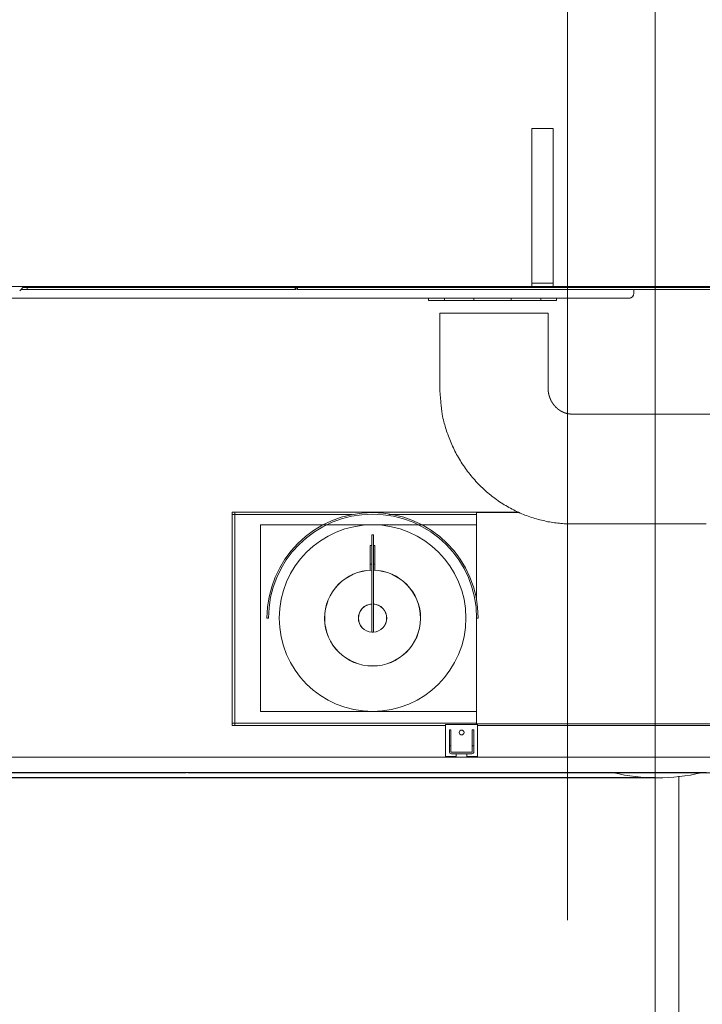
# Model space of a CAD drawing. Extents: x 0 to 59450, y 0 to 42050.
# Tile 114 of 256: x 28012 to 29292, y 5891 to 7737. Entities that reach past the tile are written whole.
import ezdxf

# ---------------------------------------------------------------- set-up
doc = ezdxf.new("R2010")
doc.units = 0
doc.header["$LTSCALE"] = 20
doc.header["$MEASUREMENT"] = 0
doc.layers.get('0').update_dxf_attribs({"linetype": 'CONTINUOUS'})
doc.layers.get('Defpoints').update_dxf_attribs({"linetype": 'CONTINUOUS'})
doc.dimstyles.new('DXF001', dxfattribs={"dimtxt": 3.1, "dimasz": 2, "dimexe": 2, "dimexo": 0.8, "dimgap": 0.09, "dimtad": 1, "dimdsep": 46, "dimtxsty": 'STANDARD', "dimcen": 0.09, "dimazin": 2, "dimtfac": 0.645161, "dimtdec": 4, "dimtmove": 0, "dimatfit": 3, "dimfxl": 1, "dimtvp": 0.66129, "dimtolj": 1, "dimtzin": 0, "dimarcsym": 0})

# ---------------------------------------------------------------- blocks, each defined once
blk = doc.blocks.new('_OPEN')
at = {"color": 0, "linetype": 'ByBlock', "lineweight": -2}
for p, q in [((-1, 0.166667), (0, 0)), ((0, 0), (-1, -0.166667)), ((0, 0), (-1, 0))]:
    blk.add_line(p, q, dxfattribs=at)
blk = doc.blocks.new('*D30')
at = {"color": 0, "linetype": 'Continuous', "lineweight": -2}
for p, q in [((29198.9, 9314.5), (23516.2, 9314.5)), ((23518.2, 9312.5), (23518.2, 6317)), ((29202.7, 6315), (23516.2, 6315))]:
    blk.add_line(p, q, dxfattribs=at)
at = {"layer": 'Defpoints', "color": 0, "linetype": 'Continuous'}
for p in [(29199.7, 9314.5), (23518.2, 6315), (29203.5, 6315)]:
    blk.add_point(p, dxfattribs=at)
at = {"color": 0, "linetype": 'Continuous', "lineweight": -2, "xscale": 2, "yscale": 2, "zscale": 2}
for p, rotation in [((23518.2, 9314.5), 90), ((23518.2, 6315), 270)]:
    blk.add_blockref('_OPEN', p, dxfattribs=dict(at, rotation=rotation))
at = {"color": 0, "linetype": 'Continuous', "lineweight": 13, "insert": (23468.1, 7988.7), "char_height": 100, "attachment_point": 5, "rotation": 90}
blk.add_mtext('\\A1;\\A1;3000', dxfattribs=at)

msp = doc.modelspace()

# ---------------------------------------------------------------- linework, layer by layer
at = {"color": 3, "linetype": 'Continuous', "lineweight": 13}
for p, q in [((29039.08, 12265.364), (29039.08, 6048.452)), ((29203.486, 10912.03), (29203.486, 4569.776)), ((28972.416, 7260.774), (28972.416, 7533.14)), ((29012.415, 7533.14), (28972.416, 7533.14)), ((29012.457, 7533.14), (29012.415, 7533.14)), ((29012.415, 7533.14), (29012.415, 7260.774)), ((29012.457, 7260.774), (29012.457, 7533.14)), ((28972.412, 7256.274), (28972.413, 7257.275)), ((28972.413, 7257.275), (28972.415, 7258.796)), ((28972.415, 7258.796), (28972.416, 7260.774)), ((29012.414, 7257.275), (29012.412, 7256.381)), ((29012.415, 7258.165), (29012.414, 7257.275)), ((29012.416, 7259.047), (29012.415, 7258.165)), ((29012.416, 7260.774), (29012.416, 7259.916)), ((29012.416, 7259.916), (29012.416, 7259.047)), ((29012.452, 7256.109), (29012.454, 7258.136)), ((29012.454, 7258.136), (29012.455, 7260.774)), ((28972.067, 7236.774), (28972.067, 7242.774)), ((29012.066, 7242.774), (28972.067, 7242.774)), ((28972.292, 7242.775), (28972.298, 7242.794)), ((28972.369, 7246.722), (28972.374, 7247.363)), ((28972.374, 7247.363), (28972.379, 7248.046)), ((28972.379, 7248.046), (28972.384, 7248.768)), ((28972.384, 7248.768), (28972.389, 7249.525)), ((28972.389, 7249.525), (28972.393, 7250.314)), ((28972.393, 7250.314), (28972.396, 7251.133)), ((28972.396, 7251.133), (28972.4, 7251.971)), ((28972.4, 7251.971), (28972.403, 7252.824)), ((28972.403, 7252.824), (28972.406, 7253.706)), ((28972.406, 7253.706), (28972.408, 7254.619)), ((28972.408, 7254.619), (28972.41, 7255.485)), ((28972.41, 7255.485), (28972.412, 7256.274)), ((29012.289, 7242.774), (29012.066, 7242.774)), ((29012.066, 7242.774), (29012.066, 7236.774)), ((29012.362, 7246.125), (29012.356, 7245.575)), ((29012.368, 7246.722), (29012.362, 7246.125)), ((29012.373, 7247.363), (29012.368, 7246.722)), ((29012.378, 7248.046), (29012.373, 7247.363)), ((29012.383, 7248.768), (29012.378, 7248.046)), ((29012.388, 7249.525), (29012.383, 7248.768)), ((29012.392, 7250.314), (29012.388, 7249.525)), ((29012.396, 7251.131), (29012.392, 7250.314)), ((29012.393, 7242.038), (29012.4, 7242.893)), ((29012.399, 7251.971), (29012.396, 7251.131)), ((29012.403, 7252.831), (29012.399, 7251.971)), ((29012.4, 7242.893), (29012.407, 7243.804)), ((29012.406, 7253.706), (29012.403, 7252.831)), ((29012.408, 7254.592), (29012.406, 7253.706)), ((29012.407, 7243.804), (29012.413, 7244.766)), ((29012.41, 7255.485), (29012.408, 7254.592)), ((29012.412, 7256.381), (29012.41, 7255.485)), ((29012.413, 7244.766), (29012.419, 7245.775)), ((29012.419, 7245.775), (29012.425, 7246.827)), ((29012.425, 7246.827), (29012.43, 7247.919)), ((29012.43, 7247.919), (29012.434, 7249.037)), ((29012.434, 7249.037), (29012.439, 7250.174)), ((29012.439, 7250.174), (29012.442, 7251.35)), ((29012.442, 7251.35), (29012.446, 7252.568)), ((29012.446, 7252.568), (29012.448, 7253.722)), ((29012.448, 7253.722), (29012.451, 7254.774)), ((29012.451, 7254.774), (29012.452, 7256.109)), ((25290.108, 7236.774), (28972.067, 7236.774)), ((28012.117, 7228.774), (28020.117, 7236.774)), ((28025.997, 7230.774), (28014.117, 7230.774)), ((28018.117, 7234.774), (28025.997, 7234.774)), ((28025.998, 7234.774), (28025.998, 7230.774)), ((28025.998, 7234.774), (28065.719, 7234.774)), ((28065.719, 7230.774), (28025.998, 7230.774)), ((28026.558, 7236.774), (28026.558, 7234.774)), ((28528.708, 7234.774), (28065.719, 7234.774)), ((28065.719, 7230.774), (28528.708, 7230.774)), ((28528.708, 7230.774), (28528.708, 7234.774)), ((28528.708, 7234.774), (28529.546, 7234.774)), ((28530.662, 7230.774), (28528.708, 7230.774)), ((28532.708, 7234.774), (28529.546, 7234.774)), ((28530.662, 7230.774), (28530.662, 7234.774)), ((28532.708, 7234.774), (31621.632, 7234.774)), ((28532.708, 7234.774), (28532.708, 7230.774)), ((31621.632, 7230.774), (28532.708, 7230.774)), ((29012.066, 7236.774), (28972.067, 7236.774)), ((29012.066, 7236.774), (29012.289, 7236.774)), ((29012.289, 7236.775), (29012.297, 7236.801)), ((29012.289, 7236.774), (34371.934, 7236.774)), ((29163.721, 7224.275), (29163.721, 7230.774)), ((28373.696, 7214.774), (27574.152, 7214.774)), ((29154.221, 7214.774), (28373.696, 7214.774)), ((28778.624, 7214.774), (28778.624, 7210.374)), ((28778.624, 7210.374), (28808.374, 7210.374)), ((28808.374, 7210.374), (28808.374, 7214.774)), ((28863.624, 7210.374), (28808.374, 7210.374)), ((28863.624, 7214.774), (28863.624, 7210.374)), ((28933.624, 7210.374), (28863.624, 7210.374)), ((28933.624, 7210.374), (28933.624, 7214.774)), ((28988.874, 7210.374), (28933.624, 7210.374)), ((28988.874, 7214.774), (28988.874, 7210.374)), ((28988.874, 7210.374), (29018.624, 7210.374)), ((29018.624, 7210.374), (29018.624, 7214.774)), ((29154.224, 7214.774), (29154.22, 7214.774)), ((29154.224, 7214.773), (29154.342, 7214.774)), ((29158.801, 7215.966), (29158.716, 7215.918)), ((29161.253, 7217.931), (29161.209, 7217.883)), ((28799.599, 7186.774), (29002.624, 7186.774)), ((28799.599, 7046.774), (28799.599, 7186.774)), ((29002.624, 7046.774), (29002.624, 7186.774)), ((29047.623, 6997.375), (29047.44, 6997.375)), ((29047.622, 6997.374), (29565.538, 6997.374)), ((28410.624, 6413.521), (28410.624, 6813.521)), ((28410.624, 6813.521), (28946.597, 6813.521)), ((28415.124, 6813.521), (28415.124, 6809.021)), ((28410.624, 6809.021), (28415.124, 6809.021)), ((28415.124, 6809.021), (28415.124, 6418.021)), ((28415.124, 6809.021), (28635.256, 6809.021)), ((28704.298, 6809.021), (28868.624, 6809.021)), ((28868.624, 6812.774), (28868.624, 6649.11)), ((28948.239, 6812.774), (28868.624, 6812.774)), ((28463.624, 6789.774), (28463.624, 6439.774)), ((28673.622, 6789.774), (28463.624, 6789.774)), ((28868.624, 6789.774), (28673.622, 6789.774)), ((29047.623, 6791.373), (29035.805, 6791.656)), ((29047.622, 6791.374), (29284.477, 6791.374)), ((29284.476, 6791.373), (29291.804, 6791.388)), ((28672.124, 6744.526), (28672.124, 6771.092)), ((28672.124, 6771.092), (28675.124, 6771.092)), ((28675.124, 6771.092), (28675.124, 6744.526)), ((28669.124, 6737.092), (28669.124, 6751.092)), ((28672.124, 6751.092), (28669.124, 6751.092)), ((28672.124, 6663.238), (28672.124, 6744.526)), ((28678.125, 6751.092), (28675.123, 6751.092)), ((28675.124, 6744.526), (28675.124, 6663.238)), ((28678.124, 6751.092), (28678.124, 6737.092)), ((28669.124, 6716.092), (28669.124, 6737.092)), ((28678.124, 6737.092), (28678.124, 6716.092)), ((28669.124, 6716.092), (28669.124, 6704.661)), ((28672.124, 6716.092), (28669.124, 6716.092)), ((28678.124, 6716.092), (28675.124, 6716.092)), ((28678.124, 6704.661), (28678.124, 6716.092)), ((28672.124, 6647.011), (28672.124, 6663.238)), ((28675.124, 6663.238), (28675.124, 6647.011)), ((28672.124, 6592.169), (28672.124, 6647.011)), ((28675.124, 6647.011), (28675.124, 6592.169)), ((28475.624, 6614.774), (28478.624, 6614.774)), ((28868.624, 6614.774), (28871.624, 6614.774)), ((28868.624, 6614.773), (28868.624, 6416.774)), ((28672.124, 6588.22), (28672.124, 6592.169)), ((28675.124, 6592.169), (28675.124, 6588.22)), ((28672.124, 6588.22), (28675.124, 6588.22)), ((28463.624, 6439.774), (28673.622, 6439.774)), ((28673.622, 6439.774), (28868.624, 6439.774)), ((28410.624, 6418.021), (28415.124, 6418.021)), ((28810.622, 6413.521), (28410.624, 6413.521)), ((28415.124, 6418.021), (28415.124, 6413.521)), ((28868.624, 6418.021), (28415.124, 6418.021)), ((28810.624, 6355.281), (28810.624, 6415.281)), ((28870.624, 6415.281), (28810.624, 6415.281)), ((28868.624, 6416.774), (29813.624, 6416.774)), ((29880.624, 6413.521), (28870.623, 6413.521)), ((28870.624, 6355.281), (28870.624, 6415.281)), ((28817.624, 6405.281), (28817.624, 6375.281)), ((28820.624, 6405.281), (28817.624, 6405.281)), ((28820.624, 6405.281), (28820.624, 6375.281)), ((28860.624, 6375.281), (28860.624, 6405.281)), ((28863.624, 6405.281), (28860.624, 6405.281)), ((28863.624, 6375.281), (28863.624, 6405.281)), ((28817.624, 6375.281), (28817.624, 6364.281)), ((28817.624, 6375.281), (28820.624, 6375.281)), ((28820.624, 6375.281), (28820.624, 6364.281)), ((28860.624, 6364.281), (28860.624, 6375.281)), ((28860.624, 6375.281), (28863.624, 6375.281)), ((28863.624, 6364.281), (28863.624, 6375.281)), ((28959.926, 6354.274), (27165.124, 6354.274)), ((28810.624, 6355.281), (28830.624, 6355.281)), ((28821.624, 6363.281), (28859.624, 6363.281)), ((28821.624, 6360.281), (28859.624, 6360.281)), ((28830.624, 6360.281), (28830.624, 6354.274)), ((28850.624, 6354.274), (28850.624, 6360.281)), ((28850.624, 6355.281), (28870.624, 6355.281)), ((29249.703, 6354.274), (28959.926, 6354.274)), ((29308.469, 6354.274), (29249.703, 6354.274)), ((27150.124, 6325.274), (28959.926, 6325.274)), ((28324.068, 6324.774), (27150.468, 6324.774)), ((28324.068, 6324.774), (28324.068, 6325.274)), ((28327.068, 6324.774), (28327.068, 6325.274)), ((30122.068, 6324.774), (28327.068, 6324.774)), ((28959.926, 6325.274), (29241.01, 6325.274)), ((29241.01, 6325.274), (29299.776, 6325.274)), ((29247.892, 6318.398), (29247.892, 3564.774))]:
    msp.add_line(p, q, dxfattribs=at)
for centre, radius in [((28673.624, 6614.774), 175), ((28840.624, 6400.281), 4.5)]:
    msp.add_circle(centre, radius, dxfattribs=at)
for centre, radius, start, end in [((28972.226, 7242.833), 0.0817, 331.777769, 377.345), ((28970.659, 7243.005), 1.651, 354.88563, 358.627963), ((28965.569, 7243.311), 6.75, 357.061169, 358.35641), ((28955.68, 7243.73), 16.647, 357.890476, 358.584217), ((28938.02, 7244.282), 34.315, 358.391915, 358.808912), ((28911.278, 7244.978), 61.067, 358.677888, 358.960127), ((28872.582, 7245.782), 99.771, 358.901747, 359.10294), ((28822.84, 7246.651), 149.52, 359.068123, 359.222235), ((28757.473, 7247.703), 214.895, 359.178428, 359.298816), ((28679.374, 7248.708), 293.001, 359.289217, 359.387429), ((28583.791, 7249.81), 388.59, 359.375631, 359.456661), ((28476.232, 7250.91), 496.155, 359.44741, 359.516372), ((29006.334, 7243.371), 5.985, 354.284496, 355.815747), ((29002.303, 7243.608), 10.022, 356.140441, 357.192461), ((28972.433, 7244.571), 39.907, 357.913219, 358.210374), ((28839.641, 7247.405), 172.727, 358.646278, 358.727334), ((28900.914, 7245.951), 111.437, 358.774922, 358.928885), ((28874.785, 7246.586), 137.574, 358.86781, 359.014288), ((28783.036, 7247.953), 229.332, 359.067153, 359.167718), ((28932.229, 7239.692), 80.131, 358.670879, 358.957674), ((28678.377, 7249.289), 334, 359.199349, 359.276748), ((28881.458, 7240.794), 130.913, 358.879676, 359.084119), ((28601.252, 7250.155), 411.13, 359.291792, 359.361772), ((28816.192, 7241.933), 196.19, 359.056189, 359.212791), ((28730.416, 7243.286), 281.976, 359.177472, 359.299806), ((28627.954, 7244.653), 384.447, 359.282706, 359.382506), ((28502.529, 7246.164), 509.881, 359.364554, 359.446893), ((28361.402, 7247.609), 651.015, 359.439657, 359.509734), ((29012.202, 7236.853), 0.108, 331.460072, 377.527996), ((29010.146, 7237.081), 2.167, 354.829669, 358.631174), ((29003.467, 7237.492), 8.858, 357.003881, 358.319899), ((28990.492, 7238.041), 21.844, 357.877744, 358.582655), ((28967.319, 7238.79), 45.029, 358.359913, 358.783635), ((29154.221, 7224.274), 9.5, 270, 360), ((29154.002, 7234.283), 19.51, 270.650619, 271.28386), ((29154.221, 7224.193), 9.42, 270.739429, 271.459142), ((29154.342, 7222.055), 7.279, 270.766171, 272.061472), ((29154.218, 7224.198), 9.424, 271.475173, 272.194763), ((29154.22, 7224.208), 9.435, 272.181488, 272.900601), ((29154.319, 7222.915), 8.139, 272.009711, 272.762177), ((29154.216, 7224.22), 9.446, 272.920781, 273.639504), ((29153.139, 7240.748), 26.01, 273.465829, 273.649019), ((29154.172, 7224.662), 9.891, 273.605212, 274.138794), ((29154.217, 7224.223), 9.45, 273.633378, 274.351814), ((29154.346, 7222.765), 7.986, 273.875033, 274.577882), ((29154.214, 7224.235), 9.461, 274.361203, 275.079425), ((29154.236, 7224.077), 9.303, 274.605941, 275.195651), ((29154.215, 7224.24), 9.466, 275.072847, 275.790875), ((29154.15, 7224.884), 10.114, 275.268126, 275.802555), ((29154.212, 7224.236), 9.463, 275.808319, 276.526319), ((29154.211, 7224.266), 9.493, 275.815152, 276.387536), ((29154.243, 7224.037), 9.262, 276.349892, 276.93904), ((29154.213, 7224.242), 9.469, 276.519271, 277.237234), ((29154.219, 7224.203), 9.43, 276.957331, 277.534926), ((29154.21, 7224.248), 9.475, 277.253137, 277.971223), ((29154.21, 7224.284), 9.512, 277.52927, 278.102019), ((29154.212, 7224.255), 9.482, 277.952368, 278.670545), ((29154.216, 7224.218), 9.445, 278.123299, 278.699712), ((29154.208, 7224.245), 9.473, 278.703418, 279.421885), ((29154.22, 7224.207), 9.434, 278.682392, 279.260357), ((29154.216, 7224.216), 9.443, 279.278716, 279.855857), ((29154.21, 7224.254), 9.481, 279.400795, 280.119487), ((29154.216, 7224.217), 9.444, 279.851484, 280.428366), ((29154.207, 7224.253), 9.481, 280.138223, 280.857357), ((29154.215, 7224.215), 9.443, 280.436728, 281.014141), ((29154.208, 7224.247), 9.474, 280.855739, 281.575231), ((29154.216, 7224.219), 9.446, 281.003386, 281.581086), ((29154.205, 7224.247), 9.475, 281.591551, 282.31165), ((29154.214, 7224.215), 9.443, 281.599093, 282.176984), ((29154.216, 7224.213), 9.44, 282.165395, 282.743448), ((29154.208, 7224.25), 9.478, 282.293134, 283.013702), ((29154.213, 7224.209), 9.437, 282.766734, 283.345119), ((29154.205, 7224.236), 9.465, 283.048117, 283.769402), ((29154.215, 7224.217), 9.445, 283.324422, 283.903031), ((29154.208, 7224.241), 9.468, 283.7475, 284.469426), ((29154.214, 7224.205), 9.433, 283.927546, 284.506491), ((29154.206, 7224.234), 9.462, 284.489579, 285.212503), ((29154.214, 7224.216), 9.443, 284.489107, 285.068285), ((29154.213, 7224.205), 9.433, 285.092264, 285.671818), ((29154.209, 7224.234), 9.462, 285.198304, 285.921793), ((29154.214, 7224.217), 9.444, 285.645611, 286.225417), ((29154.206, 7224.227), 9.456, 285.946846, 286.670983), ((29154.212, 7224.208), 9.436, 286.254075, 286.834282), ((29154.21, 7224.221), 9.449, 286.657596, 287.383081), ((29154.214, 7224.211), 9.439, 286.816455, 287.396932), ((29154.214, 7224.195), 9.422, 287.408037, 288.136007), ((29154.211, 7224.204), 9.432, 287.424541, 288.005459), ((29154.213, 7224.209), 9.437, 287.98537, 288.566555), ((29154.212, 7224.204), 9.432, 288.133498, 288.860537), ((29154.21, 7224.204), 9.433, 288.592606, 289.174205), ((29154.194, 7224.259), 9.49, 288.855979, 289.579758), ((29154.212, 7224.21), 9.439, 289.151384, 289.733327), ((29154.219, 7224.177), 9.404, 289.600377, 290.331574), ((29154.21, 7224.203), 9.433, 289.75714, 290.339729), ((29154.281, 7224.008), 9.224, 290.335933, 291.083663), ((29154.218, 7224.196), 9.423, 290.312914, 290.896927), ((29154.23, 7224.147), 9.373, 290.931708, 291.518629), ((29154.206, 7224.216), 9.446, 291.056183, 291.783366), ((29154.244, 7224.126), 9.349, 291.490114, 292.079514), ((29153.976, 7224.793), 10.066, 291.778016, 292.457554), ((29154.257, 7224.08), 9.301, 292.108259, 292.700626), ((29154.274, 7224.019), 9.237, 292.587315, 293.339789), ((29154.272, 7224.051), 9.269, 292.686931, 293.281866), ((29154.799, 7222.799), 7.91, 293.348764, 294.249735), ((29154.286, 7224.016), 9.231, 293.286089, 293.884134), ((29154.302, 7223.988), 9.198, 293.862346, 294.463131), ((29154.072, 7224.551), 9.805, 293.91553, 294.598108), ((29154.319, 7223.943), 9.151, 294.483437, 295.087581), ((29147.166, 7239.7), 26.454, 294.540661, 294.769683), ((29154.336, 7223.91), 9.113, 295.082849, 295.689691), ((29154.767, 7222.917), 8.032, 295.69563, 296.665463), ((29154.351, 7223.873), 9.074, 295.702978, 296.312817), ((29155.16, 7222.156), 7.175, 296.591286, 298.267485), ((29154.372, 7223.833), 9.029, 296.306142, 296.919413), ((29154.401, 7223.782), 8.97, 296.90166, 297.520037), ((29154.407, 7223.769), 8.955, 297.52606, 298.145398), ((29149.622, 7232.937), 19.294, 297.590375, 298.407642), ((29154.381, 7223.805), 8.999, 298.178507, 298.79494), ((29149.406, 7232.632), 19.132, 299.41125, 299.833616), ((29155.401, 7222.26), 7.152, 299.505708, 300.368216), ((29154.98, 7222.997), 8.001, 300.306082, 300.807544), ((29145.92, 7237.781), 25.34, 301.280269, 301.403636), ((29154.067, 7224.433), 9.702, 301.412523, 301.768891), ((29155.061, 7222.886), 7.863, 301.546308, 302.015193), ((29154.375, 7223.974), 9.15, 302.047901, 302.441776), ((29153.948, 7224.625), 9.928, 302.507666, 302.864909), ((29154.27, 7224.135), 9.342, 302.836422, 303.219015), ((29154.395, 7223.946), 9.115, 303.206544, 303.600333), ((29154.301, 7224.085), 9.283, 303.613747, 304), ((29154.259, 7224.139), 9.351, 304.027185, 304.410282), ((29154.289, 7224.093), 9.296, 304.416618, 304.80227), ((29154.299, 7224.092), 9.29, 304.753739, 305.140477), ((29154.289, 7224.093), 9.296, 305.18831, 305.574611), ((29154.285, 7224.102), 9.306, 305.562281, 305.948458), ((29154.286, 7224.1), 9.304, 305.950135, 306.336763), ((29154.288, 7224.103), 9.305, 306.315342, 306.702202), ((29154.285, 7224.107), 9.31, 306.701867, 307.088942), ((29154.284, 7224.098), 9.303, 307.128289, 307.515506), ((29154.284, 7224.101), 9.306, 307.506377, 307.893891), ((29154.283, 7224.107), 9.311, 307.87655, 308.264241), ((29154.282, 7224.096), 9.303, 308.309576, 308.697555), ((29154.281, 7224.117), 9.321, 308.62161, 309.009766), ((29154.281, 7224.092), 9.301, 309.104126, 309.492588), ((29154.28, 7224.114), 9.319, 309.413958, 309.802603), ((29154.278, 7224.105), 9.313, 309.8455, 310.23445), ((29154.278, 7224.098), 9.308, 310.263191, 310.65234), ((29154.277, 7224.118), 9.323, 310.576175, 310.965673), ((29154.276, 7224.098), 9.309, 311.052395, 311.442053), ((29154.273, 7224.121), 9.329, 311.362893, 311.752772), ((29154.276, 7224.099), 9.31, 311.832403, 312.222621), ((29154.28, 7224.099), 9.307, 312.200788, 312.59177), ((29154.266, 7224.124), 9.335, 312.555467, 312.945809), ((29154.226, 7224.158), 9.387, 312.977929, 313.36627), ((29154.17, 7224.226), 9.475, 313.332035, 313.717325), ((29154.082, 7224.294), 9.585, 313.817095, 314.197733), ((29154.005, 7224.397), 9.713, 314.100927, 314.477541), ((29153.919, 7224.473), 9.827, 314.52203, 314.894489), ((29153.839, 7224.546), 9.935, 314.92352, 315.292044), ((29153.744, 7224.645), 10.073, 315.273679, 315.637768), ((29153.657, 7224.72), 10.187, 315.680284, 316.040485), ((29153.564, 7224.814), 10.32, 316.021984, 316.37815), ((29153.46, 7224.918), 10.466, 316.356619, 316.70835), ((29153.324, 7225.033), 10.644, 316.761935, 317.108014), ((29153.259, 7225.097), 10.736, 317.093624, 317.437305), ((29153.261, 7225.1), 10.735, 317.416756, 317.760986), ((29321.174, 7073.484), 522.259, 182.93152, 186.020488), ((29111.713, 7047.216), 109.09, 180.231766, 180.519985), ((29043.356, 7046.434), 40.729, 180.293331, 180.882739), ((29048.261, 7046.493), 45.635, 180.861541, 181.203024), ((29150.479, 7049.41), 147.893, 181.501661, 181.583687), ((29058.258, 7046.869), 55.637, 181.592375, 181.833531), ((29047.6, 7046.407), 44.97, 181.679327, 181.99708), ((29055.132, 7046.7), 52.507, 182.030885, 182.296771), ((29059.76, 7046.931), 57.141, 182.341836, 182.582257), ((29056.334, 7046.775), 53.712, 182.580729, 182.837992), ((29055.063, 7046.681), 52.438, 182.803526, 183.068063), ((29056.116, 7046.763), 53.493, 183.096148, 183.355031), ((29056.579, 7046.775), 53.957, 183.339048, 183.5954), ((29056.324, 7046.785), 53.703, 183.623078, 183.880691), ((29056.25, 7046.761), 53.627, 183.860429, 184.118425), ((29056.392, 7046.777), 53.77, 184.123914, 184.381138), ((29056.469, 7046.788), 53.848, 184.387025, 184.643817), ((29056.49, 7046.796), 53.869, 184.650112, 184.906751), ((29056.518, 7046.782), 53.895, 184.889447, 185.145913), ((29056.564, 7046.793), 53.943, 185.153457, 185.409621), ((29056.6, 7046.803), 53.979, 185.417115, 185.67306), ((29056.634, 7046.815), 54.014, 185.681355, 185.937069), ((29056.659, 7046.803), 54.038, 185.922055, 186.177588), ((29056.691, 7046.838), 54.074, 186.210435, 186.465747), ((29056.712, 7046.804), 54.091, 186.428015, 186.683162), ((29056.737, 7046.84), 54.119, 186.717188, 186.972138), ((29056.753, 7046.829), 54.134, 186.958942, 187.213751), ((29056.773, 7046.82), 54.153, 187.201451, 187.456085), ((29056.785, 7046.832), 54.166, 187.467387, 187.7219), ((29056.797, 7046.846), 54.18, 187.734432, 187.988794), ((29056.802, 7046.836), 54.184, 187.977698, 188.231959), ((29056.812, 7046.85), 54.196, 188.245062, 188.499195), ((29056.812, 7046.84), 54.194, 188.488978, 188.743033), ((29056.812, 7046.854), 54.197, 188.757735, 189.011684), ((29056.81, 7046.844), 54.193, 189.001968, 189.255861), ((29056.805, 7046.859), 54.19, 189.271458, 189.525268), ((29056.793, 7046.849), 54.177, 189.517179, 189.770955), ((29056.785, 7046.84), 54.168, 189.763505, 190.017222), ((29056.769, 7046.853), 54.154, 190.033523, 190.287227), ((29056.754, 7046.844), 54.137, 190.281069, 190.534737), ((29056.732, 7046.834), 54.114, 190.528367, 190.782044), ((29056.71, 7046.848), 54.095, 190.800711, 191.054377), ((29056.683, 7046.838), 54.067, 191.048845, 191.302542), ((29056.658, 7046.828), 54.04, 191.298125, 191.551834), ((29056.624, 7046.817), 54.005, 191.547604, 191.801367), ((29056.592, 7046.83), 53.976, 191.821742, 192.07554), ((29056.553, 7046.796), 53.931, 192.048703, 192.302578), ((29056.515, 7046.808), 53.896, 192.32379, 192.577724), ((29056.472, 7046.796), 53.852, 192.575139, 192.829173), ((29007.593, 7031.933), 206.222, 183.677171, 189.714331), ((29056.427, 7046.807), 53.81, 192.851723, 193.10584), ((29056.377, 7046.772), 53.753, 193.081214, 193.335454), ((29056.329, 7046.76), 53.704, 193.334907, 193.589254), ((29056.274, 7046.746), 53.647, 193.588831, 193.843323), ((29056.218, 7046.756), 53.595, 193.867507, 194.122132), ((29056.156, 7046.719), 53.526, 194.09975, 194.354544), ((29056.098, 7046.728), 53.472, 194.378922, 194.633872), ((29056.032, 7046.689), 53.398, 194.612313, 194.867454), ((29055.964, 7046.697), 53.335, 194.893822, 195.149146), ((29055.893, 7046.658), 53.256, 195.128408, 195.383945), ((29055.824, 7046.642), 53.185, 195.387198, 195.642937), ((29055.745, 7046.623), 53.104, 195.646901, 195.902885), ((29055.664, 7046.605), 53.021, 195.907559, 196.163793), ((29055.589, 7046.587), 52.944, 196.167847, 196.424317), ((29055.52, 7046.55), 52.867, 196.40731, 196.66396), ((29055.477, 7046.542), 52.824, 196.668959, 196.925686), ((29055.466, 7046.568), 52.821, 196.956261, 197.212872), ((29055.438, 7046.523), 52.781, 197.174396, 197.430983), ((29055.416, 7046.546), 52.767, 197.462296, 197.718832), ((29055.379, 7046.521), 52.724, 197.704971, 197.961523), ((29055.351, 7046.522), 52.698, 197.971863, 198.228384), ((29055.31, 7046.496), 52.651, 198.215984, 198.472544), ((29055.275, 7046.496), 52.618, 198.484307, 198.740867), ((29055.226, 7046.492), 52.57, 198.753714, 199.010342), ((29055.186, 7046.468), 52.524, 199.00048, 199.257135), ((29055.131, 7046.441), 52.464, 199.248393, 199.505142), ((29055.083, 7046.439), 52.417, 199.520499, 199.777306), ((29055.023, 7046.41), 52.351, 199.769983, 200.026912), ((29054.966, 7046.406), 52.297, 200.044485, 200.3015), ((29054.903, 7046.354), 52.219, 200.271816, 200.528982), ((29054.839, 7046.349), 52.157, 200.548808, 200.806088), ((29054.768, 7046.318), 52.08, 200.801556, 201.059016), ((29054.699, 7046.311), 52.013, 201.079331, 201.33694), ((29054.621, 7046.256), 51.921, 201.311819, 201.569632), ((29054.55, 7046.249), 51.852, 201.591303, 201.849278), ((29054.461, 7046.214), 51.756, 201.84927, 202.107499), ((29054.372, 7046.155), 51.652, 202.084919, 202.343408), ((29054.307, 7046.151), 51.59, 202.366585, 202.62521), ((29054.28, 7046.144), 51.562, 202.629852, 202.888365), ((29054.265, 7046.117), 51.538, 202.867089, 203.125474), ((29054.283, 7046.152), 51.569, 203.153141, 203.411187), ((29054.277, 7046.133), 51.555, 203.39426, 203.652104), ((29054.282, 7046.143), 51.564, 203.659532, 203.917103), ((29054.274, 7046.145), 51.557, 203.923204, 204.180604), ((29054.276, 7046.134), 51.555, 204.168851, 204.425978), ((29054.266, 7046.138), 51.547, 204.434439, 204.691402), ((29054.269, 7046.15), 51.555, 204.702573, 204.959279), ((29054.253, 7046.132), 51.533, 204.948617, 205.205174), ((29054.252, 7046.146), 51.538, 205.218729, 205.475042), ((29054.235, 7046.128), 51.515, 205.465734, 205.72191), ((29054.231, 7046.142), 51.518, 205.737841, 205.993787), ((29054.211, 7046.103), 51.483, 205.964498, 206.22032), ((29054.206, 7046.14), 51.494, 206.2599, 206.515507), ((29054.183, 7046.102), 51.456, 206.488671, 206.744168), ((29054.174, 7046.117), 51.455, 206.763743, 207.01904), ((29054.149, 7046.101), 51.426, 207.015804, 207.271004), ((29054.135, 7046.094), 51.41, 207.271835, 207.52685), ((29054.109, 7046.057), 51.37, 207.502648, 207.757581), ((29054.093, 7046.095), 51.373, 207.804053, 208.058817), ((29054.061, 7046.035), 51.318, 208.016056, 208.270752), ((29054.041, 7046.051), 51.308, 208.297423, 208.551965), ((29054.011, 7046.037), 51.274, 208.55349, 208.807979), ((29053.988, 7046.031), 51.25, 208.814911, 209.069263), ((29053.952, 7045.993), 51.201, 209.052334, 209.306648), ((29053.926, 7045.987), 51.176, 209.314788, 209.568981), ((29053.887, 7045.973), 51.134, 209.576441, 209.830611), ((29053.857, 7045.967), 51.106, 209.84113, 210.095196), ((29053.819, 7045.929), 51.054, 210.080583, 210.334642), ((29053.784, 7045.923), 51.02, 210.348835, 210.602807), ((29053.739, 7045.886), 50.963, 210.591882, 210.845863), ((29053.704, 7045.857), 50.918, 210.838107, 211.092019), ((29053.659, 7045.842), 50.871, 211.103947, 211.357884), ((29053.618, 7045.835), 50.833, 211.375575, 211.629461), ((29053.568, 7045.774), 50.759, 211.600342, 211.85427), ((29053.524, 7045.767), 50.717, 211.874383, 212.128277), ((29053.473, 7045.729), 50.654, 212.121867, 212.37582), ((29053.426, 7045.722), 50.611, 212.396922, 212.65086), ((29053.372, 7045.66), 50.532, 212.625276, 212.879291), ((29053.322, 7045.652), 50.485, 212.902761, 213.156779), ((29053.261, 7045.59), 50.401, 213.135041, 213.389153), ((29053.212, 7045.581), 50.354, 213.412162, 213.666297), ((29053.148, 7045.518), 50.266, 213.647011, 213.901258), ((29053.092, 7045.509), 50.215, 213.928005, 214.182293), ((29053.029, 7045.445), 50.127, 214.162568, 214.416987), ((29052.967, 7045.413), 50.057, 214.426277, 214.680757), ((29052.903, 7045.371), 49.981, 214.683181, 214.93781), ((29052.837, 7045.315), 49.895, 214.928362, 215.183072), ((29052.769, 7045.295), 49.827, 215.208911, 215.463789), ((29052.702, 7045.215), 49.726, 215.434267, 215.689246), ((29052.63, 7045.194), 49.656, 215.717304, 215.972471), ((29052.559, 7045.136), 49.564, 215.966491, 216.221779), ((29052.484, 7045.069), 49.464, 216.210158, 216.465653), ((29052.414, 7045.032), 49.386, 216.479972, 216.735609), ((29052.334, 7044.964), 49.281, 216.727906, 216.983771), ((29052.257, 7044.903), 49.183, 216.981205, 217.237234), ((29052.178, 7044.856), 49.092, 217.249542, 217.505817), ((29052.098, 7044.795), 48.991, 217.505677, 217.762138), ((29052.015, 7044.724), 48.882, 217.756026, 218.012754), ((29051.932, 7044.661), 48.778, 218.015077, 218.272012), ((29051.848, 7044.59), 48.668, 218.26663, 218.523854), ((29051.763, 7044.548), 48.575, 218.54748, 218.804933), ((29051.672, 7044.452), 48.444, 218.784661, 219.042424), ((29051.586, 7044.408), 48.35, 219.066711, 219.32473), ((29051.496, 7044.312), 48.22, 219.30356, 219.561905), ((29051.406, 7044.247), 48.109, 219.569847, 219.828454), ((29051.311, 7044.169), 47.986, 219.829976, 220.088953), ((29051.211, 7044.072), 47.847, 220.077332, 220.336658), ((29051.126, 7044.028), 47.753, 220.362347, 220.621956), ((29051.069, 7043.967), 47.67, 220.61126, 220.870928), ((29051.028, 7043.937), 47.62, 220.875772, 221.135433), ((29051.018, 7043.922), 47.602, 221.129789, 221.389144), ((29050.994, 7043.91), 47.576, 221.39738, 221.656596), ((29050.976, 7043.888), 47.548, 221.651048, 221.910033), ((29050.947, 7043.852), 47.503, 221.901827, 222.1607), ((29050.934, 7043.879), 47.511, 222.194695, 222.453323), ((29050.905, 7043.823), 47.452, 222.427055, 222.685569), ((29050.887, 7043.829), 47.443, 222.705031, 222.963309), ((29050.863, 7043.774), 47.388, 222.935214, 223.193384), ((29050.843, 7043.803), 47.393, 223.235864, 223.493802), ((29050.817, 7043.751), 47.338, 223.469265, 223.727098), ((29050.801, 7043.737), 47.317, 223.72848, 223.986087), ((29050.772, 7043.708), 47.276, 223.984563, 224.24207), ((29050.754, 7043.718), 47.27, 224.266297, 224.523583), ((29050.725, 7043.668), 47.215, 224.504374, 224.761565), ((29050.706, 7043.656), 47.193, 224.768152, 225.025129), ((29050.68, 7043.63), 47.156, 225.024855, 225.281743), ((29050.659, 7043.62), 47.134, 225.291859, 225.548539), ((29050.63, 7043.595), 47.096, 225.551704, 225.808301), ((29050.611, 7043.564), 47.06, 225.799136, 226.055532), ((29050.584, 7043.54), 47.024, 226.05827, 226.314589), ((29050.56, 7043.532), 47.002, 226.329865, 226.585989), ((29050.533, 7043.486), 46.95, 226.571417, 226.82747), ((29050.51, 7043.458), 46.914, 226.823675, 227.079542), ((29050.481, 7043.435), 46.878, 227.087195, 227.342999), ((29050.458, 7043.43), 46.858, 227.359383, 227.615008), ((29050.428, 7043.386), 46.806, 227.605542, 227.86111), ((29050.404, 7043.359), 46.77, 227.860575, 228.115973), ((29050.375, 7043.317), 46.718, 228.108067, 228.363416), ((29050.348, 7043.313), 46.697, 228.384827, 228.640013), ((29050.32, 7043.271), 46.648, 228.631494, 228.88664), ((29050.293, 7043.245), 46.61, 228.891327, 229.146322), ((29050.261, 7043.204), 46.558, 229.143441, 229.3984), ((29050.236, 7043.18), 46.524, 229.402561, 229.657368), ((29050.203, 7043.138), 46.47, 229.653825, 229.908624), ((29050.169, 7043.107), 46.425, 229.916362, 230.171071), ((29050.129, 7043.058), 46.362, 230.170966, 230.425722), ((29050.091, 7043.021), 46.309, 230.432653, 230.68738), ((29050.049, 7042.949), 46.226, 230.670855, 230.92565), ((29050.012, 7042.937), 46.194, 230.951421, 231.206178), ((29049.969, 7042.867), 46.112, 231.193146, 231.447969), ((29049.935, 7042.811), 46.048, 231.437843, 231.692633), ((29049.893, 7042.787), 46.002, 231.715658, 231.970517), ((29049.857, 7042.733), 45.938, 231.963906, 232.218735), ((29049.817, 7042.665), 45.86, 232.206189, 232.461087), ((29049.78, 7042.657), 45.831, 232.49229, 232.747161), ((29049.743, 7042.568), 45.738, 232.716594, 232.971536), ((29049.704, 7042.539), 45.691, 232.989115, 233.244033), ((29049.667, 7042.497), 45.635, 233.248606, 233.503599), ((29049.633, 7042.447), 45.574, 233.500971, 233.755942), ((29049.593, 7042.383), 45.499, 233.74943, 234.004477), ((29049.558, 7042.357), 45.458, 234.019783, 234.274813), ((29049.521, 7042.295), 45.386, 234.2672, 234.522309), ((29049.485, 7042.247), 45.326, 234.524555, 234.77965), ((29049.448, 7042.209), 45.273, 234.789602, 235.044779), ((29049.415, 7042.14), 45.197, 235.02964, 235.284807), ((29049.378, 7042.102), 45.146, 235.295774, 235.551025), ((29049.34, 7042.057), 45.087, 235.558075, 235.81332), ((29049.307, 7041.999), 45.02, 235.806826, 236.06216), ((29049.274, 7041.954), 44.965, 236.065689, 236.321021), ((29049.236, 7041.897), 44.896, 236.320371, 236.575794), ((29049.201, 7041.854), 44.841, 236.582872, 236.838298), ((29049.168, 7041.775), 44.757, 236.818288, 237.073809), ((29049.131, 7041.756), 44.721, 237.100071, 237.3556), ((29049.099, 7041.701), 44.657, 237.35225, 237.607879), ((29049.064, 7041.637), 44.585, 237.60179, 237.857431), ((29049.028, 7041.583), 44.52, 237.860021, 238.115765), ((29048.996, 7041.543), 44.469, 238.123742, 238.379503), ((29048.962, 7041.468), 44.387, 238.365493, 238.621362), ((29048.928, 7041.451), 44.355, 238.64788, 238.903771), ((29048.895, 7041.354), 44.255, 238.875941, 239.131945), ((29048.861, 7041.338), 44.224, 239.159329, 239.415361), ((29048.828, 7041.265), 44.144, 239.403584, 239.659733), ((29048.794, 7041.205), 44.075, 239.658583, 239.914765), ((29048.762, 7041.155), 44.016, 239.91871, 240.175014), ((29048.728, 7041.096), 43.948, 240.175017, 240.431361), ((29048.696, 7041.048), 43.89, 240.436167, 240.692638), ((29048.662, 7040.989), 43.822, 240.69375, 240.950267), ((29048.631, 7040.919), 43.746, 240.941748, 241.198397), ((29048.597, 7040.884), 43.699, 241.214711, 241.471412), ((29048.566, 7040.815), 43.623, 241.463862, 241.720701), ((29048.532, 7040.758), 43.557, 241.723994, 241.980891), ((29048.499, 7040.712), 43.501, 241.990693, 242.247734), ((29048.469, 7040.633), 43.417, 242.235768, 242.492874), ((29048.436, 7040.588), 43.362, 242.503469, 242.760725), ((29048.403, 7040.51), 43.277, 242.752592, 243.00992), ((29048.373, 7040.466), 43.224, 243.018636, 243.276119), ((29048.34, 7040.389), 43.141, 243.269174, 243.526733), ((29048.31, 7040.345), 43.088, 243.536126, 243.793849), ((29048.277, 7040.267), 43.003, 243.788038, 244.045859), ((29048.254, 7040.243), 42.972, 244.058594, 244.316455), ((29048.246, 7040.214), 42.942, 244.309349, 244.566996), ((29048.236, 7040.194), 42.92, 244.568151, 244.825674), ((29048.23, 7040.195), 42.919, 244.83292, 245.090185), ((29048.224, 7040.159), 42.883, 245.077587, 245.334701), ((29048.217, 7040.186), 42.905, 245.358591, 245.615437), ((29048.216, 7040.155), 42.876, 245.599031, 245.855712), ((29048.21, 7040.164), 42.882, 245.86869, 246.125085), ((29048.207, 7040.137), 42.856, 246.113095, 246.369308), ((29048.206, 7040.174), 42.889, 246.390294, 246.646205), ((29048.207, 7040.128), 42.848, 246.621229, 246.876941), ((29048.204, 7040.169), 42.885, 246.90198, 247.157376), ((29048.208, 7040.151), 42.869, 247.143127, 247.398306), ((29048.206, 7040.175), 42.89, 247.413049, 247.667892), ((29048.21, 7040.183), 42.899, 247.666658, 247.921274), ((29048.212, 7040.186), 42.903, 247.920579, 248.174858), ((29048.216, 7040.202), 42.919, 248.177822, 248.431839), ((29048.224, 7040.219), 42.938, 248.43007, 248.683677), ((29048.223, 7040.224), 42.942, 248.688071, 248.941495), ((29048.214, 7040.202), 42.918, 248.941227, 249.194504), ((29048.2, 7040.163), 42.877, 249.194192, 249.447571), ((29048.166, 7040.081), 42.789, 249.450978, 249.704597), ((29048.144, 7040.022), 42.725, 249.704558, 249.958426), ((29048.118, 7039.952), 42.65, 249.959504, 250.213547), ((29048.096, 7039.897), 42.591, 250.216594, 250.470864), ((29048.067, 7039.825), 42.514, 250.475316, 250.729785), ((29048.047, 7039.748), 42.435, 250.720206, 250.974912), ((29048.022, 7039.7), 42.381, 250.986915, 251.241819), ((29047.999, 7039.624), 42.302, 251.238379, 251.493523), ((29047.973, 7039.555), 42.228, 251.496105, 251.751452), ((29047.955, 7039.48), 42.152, 251.742709, 251.998301), ((29047.929, 7039.434), 42.1, 252.013618, 252.269418), ((29047.907, 7039.361), 42.023, 252.266784, 252.522831), ((29047.886, 7039.294), 41.953, 252.523311, 252.779569), ((29047.865, 7039.221), 41.877, 252.777329, 253.03384), ((29047.842, 7039.154), 41.806, 253.037627, 253.294361), ((29047.822, 7039.084), 41.733, 253.292472, 253.549454), ((29047.801, 7039.022), 41.668, 253.553612, 253.810795), ((29047.792, 7038.981), 41.626, 253.806387, 254.06364), ((29047.786, 7039.002), 41.645, 254.079804, 254.336879), ((29047.785, 7038.967), 41.611, 254.325052, 254.582026), ((29047.778, 7038.968), 41.61, 254.590884, 254.847682), ((29047.78, 7038.958), 41.601, 254.842215, 255.098904), ((29047.774, 7038.94), 41.582, 255.100929, 255.357427), ((29047.775, 7038.957), 41.599, 255.360752, 255.617129), ((29047.772, 7038.964), 41.605, 255.625006, 255.881183), ((29047.771, 7038.94), 41.581, 255.873126, 256.129171), ((29047.77, 7038.951), 41.591, 256.135148, 256.390983), ((29047.772, 7038.952), 41.593, 256.388427, 256.644119), ((29047.77, 7038.967), 41.607, 256.65102, 256.906492), ((29047.77, 7038.972), 41.612, 256.907833, 257.16315), ((29047.771, 7038.967), 41.608, 257.161144, 257.416228), ((29047.771, 7038.975), 41.615, 257.418579, 257.673501), ((29047.771, 7038.995), 41.635, 257.679302, 257.933991), ((29047.776, 7039.009), 41.649, 257.931134, 258.185639), ((29047.775, 7039.015), 41.655, 258.189065, 258.443293), ((29047.772, 7038.994), 41.634, 258.441302, 258.69557), ((29047.753, 7038.936), 41.573, 258.705765, 258.96031), ((29047.744, 7038.85), 41.487, 258.949283, 259.204145), ((29047.724, 7038.783), 41.417, 259.214202, 259.46941), ((29047.714, 7038.696), 41.33, 259.461461, 259.717003), ((29047.697, 7038.635), 41.267, 259.723786, 259.979648), ((29030.629, 7035.138), 229.469, 189.532494, 193.152592), ((29339.784, 7137.079), 554.466, 196.142431, 197.349845), ((29047.686, 7038.572), 41.203, 259.980119, 260.236314), ((29047.668, 7038.486), 41.115, 260.240558, 260.497102), ((29047.663, 7038.431), 41.061, 260.491139, 260.747977), ((29047.647, 7038.364), 40.992, 260.755346, 261.012422), ((29047.654, 7038.393), 41.021, 261.009577, 261.26643), ((29047.665, 7038.495), 41.124, 261.271842, 261.527875), ((29047.684, 7038.612), 41.242, 261.526622, 261.781893), ((29047.697, 7038.741), 41.372, 261.789521, 262.043824), ((29047.707, 7038.787), 41.419, 262.038129, 262.292125), ((29047.693, 7038.726), 41.357, 262.300942, 262.555165), ((29047.684, 7038.645), 41.275, 262.552428, 262.807146), ((29047.663, 7038.488), 41.116, 262.809208, 263.064764), ((29047.653, 7038.38), 41.008, 263.060216, 263.31631), ((29047.641, 7038.331), 40.959, 263.324488, 263.580894), ((29047.644, 7038.326), 40.954, 263.576206, 263.832515), ((29047.649, 7038.424), 41.051, 263.841039, 264.096754), ((29047.655, 7038.435), 41.063, 264.090071, 264.34546), ((29047.653, 7038.469), 41.097, 264.351794, 264.606995), ((29047.654, 7038.475), 41.103, 264.607136, 264.862333), ((29047.646, 7038.437), 41.064, 264.86896, 265.124293), ((29047.647, 7038.405), 41.032, 265.118525, 265.37396), ((29047.642, 7038.382), 41.009, 265.377667, 265.633154), ((29047.642, 7038.352), 40.98, 265.63072, 265.886303), ((29047.635, 7038.341), 40.968, 265.89548, 266.151192), ((29047.638, 7038.335), 40.962, 266.145661, 266.401337), ((29047.637, 7038.361), 40.988, 266.405474, 266.660912), ((29047.637, 7038.345), 40.972, 266.659032, 266.914503), ((29047.629, 7038.313), 40.939, 266.923604, 267.179357), ((29047.636, 7038.369), 40.996, 267.17295, 267.428157), ((29047.643, 7038.627), 41.254, 267.435237, 267.688933), ((29047.627, 7038.222), 40.849, 267.687886, 267.944054), ((29047.59, 7037.132), 39.758, 267.9415, 268.204654), ((29047.638, 7038.629), 41.256, 268.20348, 268.457043), ((29047.755, 7043.835), 46.463, 268.485074, 268.710315), ((29047.61, 7037.195), 39.822, 268.70409, 268.966726), ((29047.437, 7025.332), 27.958, 268.883354, 269.25721), ((29047.441, 7023.154), 25.78, 269.185229, 269.591085), ((29047.449, 7025.745), 28.37, 269.611709, 269.981496), ((29066.204, 7050.774), 267.597, 197.179558, 199.9543), ((29027.107, 7031.506), 224.323, 198.736199, 202.270597), ((29054.683, 7043.244), 254.291, 202.363337, 205.447629), ((29069.342, 7051.777), 271.198, 205.744877, 208.6204), ((29056.832, 7045.092), 257.014, 208.647896, 211.716361), ((29052.677, 7041.53), 251.608, 211.523987, 214.682387), ((29054.744, 7043.337), 254.337, 214.752117, 217.882697), ((29055.394, 7043.667), 255.053, 217.851468, 220.975463), ((29053.735, 7042.628), 253.118, 221.044142, 224.192622), ((29052.966, 7041.462), 251.754, 224.124331, 227.285427), ((29052.482, 7041.47), 251.432, 227.367752, 230.522556), ((29052.042, 7040.623), 250.499, 230.477198, 233.62937), ((29051.445, 7040.49), 250.038, 233.721207, 236.85968), ((29050.938, 7039.403), 248.851, 236.820666, 239.951138), ((29050.47, 7039.465), 248.67, 240.051652, 243.156159), ((29050.126, 7038.527), 247.678, 243.129191, 246.215303), ((28673.624, 6614.774), 198, 0, 180), ((28673.624, 6614.774), 195, 0, 180), ((29049.896, 7039.216), 248.217, 246.328054, 249.37172), ((29049.415, 7037.724), 246.651, 249.354202, 252.379462), ((29048.736, 7037.055), 245.808, 252.483022, 255.476003), ((29048.959, 7037.849), 246.632, 255.472073, 258.412319), ((29049.459, 7043.993), 252.753, 258.581219, 261.404474), ((29048.279, 7035.934), 244.608, 261.395459, 264.263251), ((29046.786, 7019.163), 227.772, 264.215398, 267.236673), ((29284.784, 8548.317), 1756.943, 270.228934, 270.470051), ((28673.624, 6614.774), 90, 90.954974, 449.04503), ((28673.624, 6614.774), 89.765, 90.957476, 449.04252), ((28673.624, 6614.774), 26.554, 93.238305, 266.7617), ((28673.624, 6614.774), 26.436, 93.252768, 266.72152), ((28673.624, 6614.774), 26.554, 273.2383, 446.7617), ((28673.624, 6614.774), 26.436, 273.25277, 446.74723), ((28821.624, 6364.281), 4, 180, 270), ((28821.624, 6364.281), 1, 180, 270), ((28859.624, 6364.281), 1, 270, 360), ((28859.624, 6364.281), 4, 270, 360), ((29207.65, 6665.011), 350, 256.4357, 283.5643)]:
    msp.add_arc(centre, radius, start, end, dxfattribs=at)

# ---------------------------------------------------------------- dimensions: what is measured, and where the dimension line sits
at = {"linetype": 'Continuous', "lineweight": 13}
dim = msp.add_linear_dim(base=(23518.199, 6315.036), p1=(29199.739, 9314.536), p2=(29203.486, 6315.036), angle=90, text='\\A1;3000', dimstyle='DXF001', override={"dimtxt": 100, "dimasz": 2, "dimblk1": 'OPEN', "dimblk2": 'OPEN', "dimsah": 1}, dxfattribs=at)
dim.commit()
dim.dimension.update_dxf_attribs({"geometry": '*D30', "text_midpoint": (23518.199, 7988.686), "dimtype": 160})

doc.saveas('drawing.dxf')
